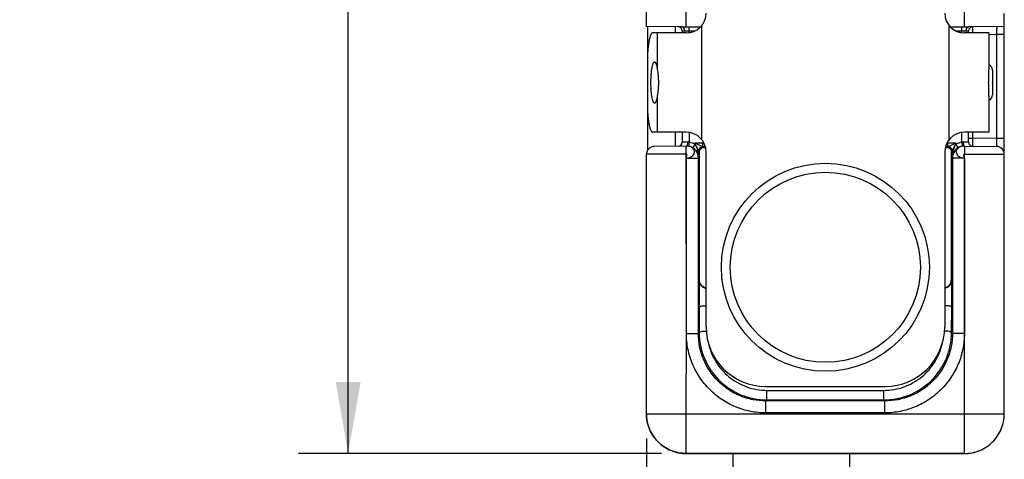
# Model space of a CAD drawing. Header units: inches. Extents: x 0 to 22, y 0 to 17.
# Tile 33 of 37: x 11.3 to 13.8, y 12.5 to 13.6. Entities that reach past the tile are written whole.
import ezdxf

# ---------------------------------------------------------------- set-up
doc = ezdxf.new("R2010")
doc.units = ezdxf.units.IN
doc.header["$LTSCALE"] = 1.21
doc.header["$MEASUREMENT"] = 0
doc.layers.get('0').update_dxf_attribs({"linetype": 'CONTINUOUS'})
for name, color, linetype in [('02___PRT_ALL_AXES', 7, 'CONTINUOUS'), ('DIMENSIONS', 7, 'CONTINUOUS'), ('FEATURES', 7, 'CONTINUOUS')]:
    doc.layers.add(name, color=color, linetype=linetype)
doc.styles.get("Standard").update_dxf_attribs({"font": 'txt', "width": 0.8})
doc.dimstyles.new('DIMSTYLE_1', dxfattribs={"dimtxt": 0.125, "dimasz": 0.18, "dimexe": 0.125, "dimexo": 0.0625, "dimgap": 0.0625, "dimtad": 0, "dimtih": 1, "dimtoh": 1, "dimzin": 4, "dimdsep": 46, "dimtxsty": 'STANDARD', "dimblk": '_FILLED', "dimblk1": '_FILLED', "dimblk2": '_FILLED', "dimcen": 0.09, "dimadec": 0, "dimazin": 0, "dimtp": 0.001, "dimtm": 0.001, "dimtfac": 1, "dimtofl": 0, "dimtmove": 0, "dimatfit": 3, "dimldrblk": '_FILLED', "dimfxl": 1, "dimtolj": 1, "dimtzin": 4, "dimarcsym": 0})

# ---------------------------------------------------------------- blocks, each defined once
blk = doc.blocks.new('_FILLED')
at = {"color": 0, "linetype": 'BYBLOCK'}
blk.add_solid([(0, 0), (-1, 0.174), (-1, -0.174)], dxfattribs=at)
blk = doc.blocks.new('*D12')
at = {"layer": 'DIMENSIONS', "color": 2, "linetype": 'CONTINUOUS'}
for p, q in [((13.0085, 15.2511), (12.0473, 15.2513)), ((12.1723, 15.2512), (12.1721, 13.9848)), ((12.1719, 12.4684), (12.1721, 13.7348)), ((12.9596, 12.4683), (12.0469, 12.4684))]:
    blk.add_line(p, q, dxfattribs=at)
at = {"layer": 'DIMENSIONS', "color": 2, "linetype": 'CONTINUOUS', "xscale": 0.18, "yscale": 0.18, "zscale": 0.18}
for p, rotation in [((12.1723, 15.2512), 89.991272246), ((12.1719, 12.4684), 269.9912722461)]:
    blk.add_blockref('_FILLED', p, dxfattribs=dict(at, rotation=rotation))
at = {"layer": 'DIMENSIONS', "color": 2, "linetype": 'CONTINUOUS', "insert": (12.1721, 13.9223), "char_height": 0.125, "width": 1.325, "attachment_point": 2, "line_spacing_factor": 0.9}
blk.add_mtext('2.783{\\Ftxt.shx;\\W1.000000;\\H0.125000; }[70.68]', dxfattribs=at)
blk = doc.blocks.new('*D15')
at = {"layer": 'DIMENSIONS', "color": 2, "linetype": 'CONTINUOUS'}
for p, q in [((12.9221, 12.5059), (12.9221, 10.726)), ((13.1371, 11.6251), (13.1371, 10.726)), ((12.9221, 10.851), (12.5333, 10.851)), ((13.1371, 10.851), (13.4971, 10.851))]:
    blk.add_line(p, q, dxfattribs=at)
at = {"layer": 'DIMENSIONS', "color": 2, "linetype": 'CONTINUOUS', "xscale": 0.18, "yscale": 0.18, "zscale": 0.18}
blk.add_blockref('_FILLED', (12.9221, 10.851), dxfattribs=at)
at = {"layer": 'DIMENSIONS', "color": 2, "linetype": 'CONTINUOUS', "xscale": 0.18, "yscale": 0.18, "zscale": 0.18, "rotation": 180}
blk.add_blockref('_FILLED', (13.1371, 10.851), dxfattribs=at)
at = {"layer": 'DIMENSIONS', "color": 2, "linetype": 'CONTINUOUS', "insert": (12.4708, 10.9135), "char_height": 0.125, "width": 1.125, "attachment_point": 3, "line_spacing_factor": 0.9}
blk.add_mtext('.215{\\Ftxt.shx;\\W1.000000;\\H0.125000; }[5.46]', dxfattribs=at)

msp = doc.modelspace()

# ---------------------------------------------------------------- linework, layer by layer
at = {"color": 7, "linetype": 'CONTINUOUS'}
for p, q in [((12.9221, 13.5429), (12.9221, 15.2241)), ((13.0221, 13.5421), (13.0221, 13.602)), ((13.7221, 13.5421), (13.7221, 13.602)), ((13.8221, 12.5684), (13.8221, 13.5763)), ((13.0121, 13.5421), (12.9221, 13.5429)), ((13.0121, 13.5421), (13.0577, 13.5421)), ((13.0121, 13.5322), (13.0121, 13.5271)), ((13.0121, 13.5322), (13.0184, 13.5321)), ((13.0184, 13.5321), (13.0438, 13.5321)), ((13.0291, 13.5277), (13.0291, 13.5421)), ((13.6865, 13.5421), (13.7321, 13.5421)), ((13.7004, 13.5321), (13.7258, 13.5321)), ((13.7151, 13.5277), (13.7151, 13.5421)), ((13.7258, 13.5321), (13.7321, 13.5322)), ((13.8221, 13.5429), (13.7321, 13.5421)), ((13.7321, 13.5271), (13.7321, 13.5322)), ((13.742, 13.5422), (13.7421, 13.5271)), ((13.8021, 13.5227), (13.7835, 13.5225)), ((13.8221, 13.5227), (13.8021, 13.5227)), ((13.8021, 13.5227), (13.8021, 13.2615)), ((13.7921, 13.4333), (13.7921, 13.3709)), ((13.0121, 13.2771), (13.0121, 13.252)), ((13.0291, 13.2765), (13.0291, 13.2518)), ((13.7151, 13.2518), (13.7151, 13.2765)), ((13.7321, 13.252), (13.7321, 13.2771)), ((13.7421, 13.2771), (13.7421, 13.262)), ((13.0252, 13.2522), (13.0121, 13.252)), ((13.0291, 13.2518), (13.0276, 13.2419)), ((13.0437, 13.2466), (13.0437, 13.2495)), ((13.064, 13.2495), (13.0437, 13.2495)), ((13.0638, 13.2405), (13.064, 13.2495)), ((13.064, 13.2537), (13.064, 13.2495)), ((13.0667, 13.2495), (13.064, 13.2495)), ((13.6801, 13.2495), (13.6774, 13.2495)), ((13.6801, 13.2495), (13.6801, 13.2537)), ((13.7005, 13.2495), (13.6801, 13.2495)), ((13.6803, 13.2405), (13.6801, 13.2495)), ((13.7005, 13.2495), (13.7005, 13.2466)), ((13.7151, 13.2518), (13.7165, 13.2419)), ((13.7321, 13.252), (13.7189, 13.2522)), ((13.7321, 13.262), (13.7421, 13.262)), ((13.7421, 13.262), (13.742, 13.242)), ((13.8021, 13.2615), (13.7421, 13.262)), ((13.8221, 13.2615), (13.8021, 13.2615)), ((13.8021, 13.2615), (13.8023, 13.2415)), ((13.0234, 13.2422), (12.9419, 13.2415)), ((13.0221, 13.2222), (13.0219, 13.2422)), ((13.0232, 13.2422), (13.0231, 13.2422)), ((13.0437, 13.2466), (13.0386, 13.238)), ((13.0553, 13.2289), (13.0537, 13.2305)), ((13.0537, 13.2122), (13.0537, 13.2305)), ((13.0553, 12.9048), (13.0553, 13.2289)), ((13.0656, 13.2386), (13.0637, 13.2405)), ((13.0721, 12.7871), (13.0721, 13.2271)), ((13.6721, 13.2271), (13.6721, 12.7871)), ((13.6805, 13.2405), (13.6785, 13.2386)), ((13.6905, 13.2305), (13.6888, 13.2289)), ((13.6888, 13.2289), (13.6888, 12.9048)), ((13.6905, 13.2305), (13.6905, 13.2122)), ((13.7005, 13.2466), (13.7056, 13.238)), ((13.7163, 13.2417), (13.7159, 13.2416)), ((13.7173, 13.2419), (13.7162, 13.2417)), ((13.7189, 13.2421), (13.7173, 13.2419)), ((13.7208, 13.2422), (13.7189, 13.2421)), ((13.7208, 13.2422), (13.8023, 13.2415)), ((13.721, 13.2422), (13.7211, 13.2422)), ((13.7223, 13.2422), (13.7221, 13.2222)), ((13.0221, 13.2222), (12.9221, 13.2215)), ((12.9221, 12.5684), (12.9221, 13.2215)), ((13.0225, 12.7706), (13.0221, 13.2222)), ((13.0225, 12.7706), (13.0226, 13.2122)), ((13.0226, 13.2122), (13.0526, 13.2122)), ((13.0526, 12.7706), (13.0526, 13.2122)), ((13.0537, 13.2122), (13.0526, 13.2122)), ((13.6916, 13.2122), (13.6905, 13.2122)), ((13.7216, 13.2122), (13.6916, 13.2122)), ((13.6916, 13.2122), (13.6916, 12.7706)), ((13.7216, 13.2122), (13.7217, 12.7706)), ((13.7217, 12.7706), (13.7221, 13.2222)), ((13.7221, 13.2222), (13.8221, 13.2215)), ((13.0553, 12.9048), (13.0544, 12.9039)), ((13.0544, 12.9039), (13.0544, 12.838)), ((13.6897, 12.9039), (13.6888, 12.9048)), ((13.6897, 12.838), (13.6897, 12.9039)), ((13.0544, 12.838), (13.0547, 12.7727)), ((13.6895, 12.7727), (13.6897, 12.838)), ((13.0221, 12.5684), (13.0225, 12.7706)), ((13.0226, 12.7706), (13.0526, 12.7706)), ((13.0526, 12.7706), (13.0547, 12.7727)), ((13.6895, 12.7727), (13.6916, 12.7706)), ((13.7216, 12.7706), (13.6916, 12.7706)), ((13.7221, 12.5684), (13.7217, 12.7706)), ((13.2221, 12.6371), (13.5221, 12.6371)), ((13.2252, 12.6273), (13.519, 12.6273)), ((13.2252, 12.6032), (13.2252, 12.6273)), ((13.519, 12.6032), (13.519, 12.6273)), ((13.2226, 12.6006), (13.2252, 12.6032)), ((13.5216, 12.6006), (13.2226, 12.6006)), ((13.2226, 12.5706), (13.2226, 12.6006)), ((13.2252, 12.6032), (13.519, 12.6032)), ((13.519, 12.6032), (13.5216, 12.6006)), ((13.5216, 12.5706), (13.5216, 12.6006)), ((12.9221, 12.5684), (13.8221, 12.5684)), ((13.0221, 12.4683), (13.0221, 12.5684)), ((13.5216, 12.5706), (13.2226, 12.5706)), ((13.7221, 12.4682), (13.7221, 12.5684)), ((13.7221, 12.4684), (13.0221, 12.4684)), ((13.0221, 12.4683), (13.7221, 12.4682)), ((13.1391, 12.4683), (13.1391, 12.3805)), ((13.4324, 12.4682), (13.4324, 12.3805))]:
    msp.add_line(p, q, dxfattribs=at)
at = {"color": 3, "linetype": 'CONTINUOUS'}
for p, q in [((12.9246, 13.5429), (12.9246, 13.4648)), ((12.9946, 13.5423), (12.9946, 13.5271)), ((12.9246, 13.3394), (12.9246, 13.2307)), ((12.9946, 13.2771), (12.9946, 13.2419))]:
    msp.add_line(p, q, dxfattribs=at)
at = {"color": 7, "linetype": 'CONTINUOUS'}
msp.add_lwpolyline([(13.0282, 13.2416), (13.0278, 13.2417), (13.0267, 13.2419), (13.0252, 13.2421), (13.0234, 13.2422)], dxfattribs=at)
for radius in [0.2617, 0.2391]:
    msp.add_circle((13.3721, 12.9371), radius, dxfattribs=at)
for centre, radius, start, end in [((13.0021, 13.5322), 0.01, 0, 89.5001), ((13.7421, 13.5322), 0.01, 90.5, 179.9999), ((13.7771, 13.4333), 0.015, 0, 64.4208), ((13.7771, 13.3709), 0.015, 295.5792, 360), ((13.0021, 13.252), 0.01, 270.5, 360), ((13.7421, 13.252), 0.01, 180, 269.5001), ((12.9421, 13.2215), 0.02, 90.5, 180), ((13.0226, 13.2128), 0.0294, 88.3817, 90.4983), ((13.0226, 13.212), 0.0302, 72.4049, 89.0686), ((13.0233, 13.2123), 0.0299, 86.2728, 88.0931), ((13.0233, 13.2122), 0.03, 81.7125, 86.2708), ((13.0233, 13.2123), 0.0299, 80.6911, 81.7203), ((13.0226, 13.2122), 0.03, 359.9977, 72.3368), ((13.0229, 13.2115), 0.0308, 36.6344, 59.3967), ((13.0229, 13.2115), 0.0308, 30.3115, 36.6369), ((13.0229, 13.2115), 0.0308, 28.3641, 30.3091), ((13.023, 13.2116), 0.0307, 23.6729, 28.3614), ((13.0234, 13.2117), 0.0303, 0.9646, 23.7339), ((13.0636, 13.2305), 0.01, 90.1225, 180.0024), ((13.0637, 13.2305), 0.01, 90.0033, 179.9967), ((13.0641, 12.1074), 1.1331, 89.7003, 90.0251), ((13.6803, 12.0322), 1.2084, 89.9903, 90.2952), ((13.6805, 13.2305), 0.01, 0.0034, 89.8781), ((13.6805, 13.2305), 0.01, 0.0033, 89.9967), ((13.7209, 13.2117), 0.0304, 156.3071, 178.9942), ((13.7216, 13.2122), 0.03, 107.6058, 180.0024), ((13.7212, 13.2116), 0.0307, 151.6386, 156.3269), ((13.7213, 13.2115), 0.0308, 149.6907, 151.6359), ((13.7213, 13.2115), 0.0308, 143.3629, 149.6883), ((13.7212, 13.2115), 0.0308, 120.5862, 143.3825), ((13.7216, 13.212), 0.0302, 91.5539, 107.5394), ((13.7208, 13.2123), 0.0299, 98.2806, 99.5058), ((13.7209, 13.2122), 0.03, 93.7301, 98.2873), ((13.7208, 13.2123), 0.0299, 91.4781, 93.7279), ((13.7216, 13.2126), 0.0296, 89.5016, 91.5194), ((13.7216, 13.2128), 0.0294, 89.5019, 91.5673), ((13.8021, 13.2215), 0.02, 0, 89.5), ((13.2221, 12.7871), 0.15, 180, 270), ((13.5221, 12.7871), 0.15, 270, 360)]:
    msp.add_arc(centre, radius, start, end, dxfattribs=at)
for centre, start_param, end_param in [((13.0753, 13.2389), -2.077118, -1.801695), ((13.6688, 13.2389), -1.339898, -1.064475)]:
    msp.add_ellipse(centre, major_axis=(0.02, 0), ratio=0.017455, start_param=start_param, end_param=end_param, dxfattribs=at)
for points, knots in [([(13.0152, 13.5408), (13.015, 13.541), (13.0141, 13.5417), (13.0129, 13.5421), (13.0121, 13.5421)], [0, 0, 0, 0, 0.271258, 1, 1, 1, 1]), ([(13.0184, 13.5321), (13.0184, 13.533), (13.0181, 13.536), (13.0169, 13.5392), (13.0152, 13.5408)], [0, 0, 0, 0, 0.27707, 1, 1, 1, 1]), ([(13.7258, 13.5321), (13.7258, 13.5338), (13.7263, 13.5369), (13.7279, 13.5398), (13.7289, 13.5407)], [0, 0, 0, 0, 0.539897, 1, 1, 1, 1]), ([(13.7289, 13.5407), (13.7292, 13.541), (13.7301, 13.5417), (13.7312, 13.5421), (13.7321, 13.5421)], [0, 0, 0, 0, 0.272253, 1, 1, 1, 1]), ([(13.8055, 13.5427), (13.8051, 13.5427), (13.8043, 13.5424), (13.8036, 13.5411), (13.8031, 13.5392), (13.8026, 13.5356), (13.8022, 13.53), (13.8021, 13.5253), (13.8021, 13.5227)], [0, 0, 0, 0, 0.049917, 0.113926, 0.204529, 0.323781, 0.633693, 1, 1, 1, 1]), ([(13.0252, 13.2522), (13.0253, 13.2505), (13.0251, 13.2476), (13.0246, 13.2447), (13.0242, 13.2435)], [0, 0, 0, 0, 0.571832, 1, 1, 1, 1]), ([(13.0536, 13.2305), (13.0535, 13.2306), (13.0534, 13.231), (13.053, 13.2316), (13.0525, 13.2325), (13.0517, 13.234), (13.0506, 13.236), (13.0493, 13.2386), (13.0479, 13.2413), (13.046, 13.2449), (13.0446, 13.2477), (13.0437, 13.2495)], [0, 0, 0, 0, 0.017323, 0.054545, 0.104601, 0.161938, 0.289195, 0.425391, 0.566206, 0.709625, 1, 1, 1, 1]), ([(13.0638, 13.2405), (13.0633, 13.2406), (13.0621, 13.2411), (13.06, 13.242), (13.0576, 13.2431), (13.054, 13.2448), (13.0493, 13.2469), (13.0456, 13.2487), (13.0437, 13.2495)], [0, 0, 0, 0, 0.070158, 0.178, 0.304613, 0.438517, 0.71662, 1, 1, 1, 1]), ([(13.7005, 13.2495), (13.6986, 13.2487), (13.6949, 13.2469), (13.6902, 13.2448), (13.6866, 13.2431), (13.6841, 13.242), (13.6821, 13.2411), (13.6809, 13.2406), (13.6803, 13.2405)], [0, 0, 0, 0, 0.283387, 0.561489, 0.695405, 0.821982, 0.929861, 1, 1, 1, 1]), ([(13.7005, 13.2495), (13.6995, 13.2477), (13.6981, 13.2449), (13.6963, 13.2413), (13.6949, 13.2386), (13.6935, 13.236), (13.6925, 13.234), (13.6917, 13.2325), (13.6912, 13.2316), (13.6908, 13.231), (13.6906, 13.2306), (13.6905, 13.2305)], [0, 0, 0, 0, 0.290387, 0.433809, 0.574627, 0.710822, 0.838078, 0.895411, 0.94547, 0.982696, 1, 1, 1, 1]), ([(13.7189, 13.2522), (13.7189, 13.2505), (13.7191, 13.2476), (13.7195, 13.2447), (13.72, 13.2435)], [0, 0, 0, 0, 0.571827, 1, 1, 1, 1]), ([(13.0226, 13.2122), (13.0272, 13.2125), (13.0339, 13.2141), (13.0404, 13.2196), (13.0432, 13.2246), (13.0433, 13.2301), (13.0408, 13.235), (13.0363, 13.2389), (13.0324, 13.2406), (13.0303, 13.2412)], [0, 0, 0, 0, 0.286107, 0.412765, 0.52555, 0.631179, 0.740902, 0.863227, 1, 1, 1, 1]), ([(13.0242, 13.2435), (13.0241, 13.2434), (13.0239, 13.2429), (13.0236, 13.2423), (13.0232, 13.2422)], [0, 0, 0, 0, 0.337404, 1, 1, 1, 1]), ([(13.0303, 13.2412), (13.0298, 13.2413), (13.0275, 13.2419), (13.0252, 13.2421), (13.0234, 13.2422)], [0, 0, 0, 0, 0.246052, 1, 1, 1, 1]), ([(13.0537, 13.2122), (13.0536, 13.2182), (13.0526, 13.2273), (13.0488, 13.2388), (13.0457, 13.2443), (13.0437, 13.2466)], [0, 0, 0, 0, 0.492191, 0.743141, 1, 1, 1, 1]), ([(13.0537, 13.2305), (13.0537, 13.2305), (13.0537, 13.2305), (13.0537, 13.2305), (13.0536, 13.2305)], [0, 0, 0, 0, 0.415595, 1, 1, 1, 1]), ([(13.0553, 13.2289), (13.0554, 13.2311), (13.0569, 13.2348), (13.0611, 13.2379), (13.0641, 13.2386), (13.0656, 13.2386)], [0, 0, 0, 0, 0.439392, 0.697069, 1, 1, 1, 1]), ([(13.0637, 13.2405), (13.0637, 13.2405), (13.0636, 13.2405), (13.0636, 13.2405), (13.0636, 13.2405)], [0, 0, 0, 0, 0.376952, 1, 1, 1, 1]), ([(13.6785, 13.2386), (13.6801, 13.2386), (13.6831, 13.2379), (13.6873, 13.2348), (13.6888, 13.2311), (13.6888, 13.2289)], [0, 0, 0, 0, 0.302931, 0.560608, 1, 1, 1, 1]), ([(13.6805, 13.2405), (13.6805, 13.2405), (13.6805, 13.2405), (13.6805, 13.2405), (13.6805, 13.2405)], [0, 0, 0, 0, 0.62229, 1, 1, 1, 1]), ([(13.7005, 13.2466), (13.6985, 13.2443), (13.6954, 13.2388), (13.6916, 13.2273), (13.6905, 13.2182), (13.6905, 13.2122)], [0, 0, 0, 0, 0.256859, 0.507809, 1, 1, 1, 1]), ([(13.6905, 13.2305), (13.6905, 13.2305), (13.6905, 13.2305), (13.6905, 13.2305), (13.6905, 13.2305)], [0, 0, 0, 0, 0.584438, 1, 1, 1, 1]), ([(13.7139, 13.2412), (13.7118, 13.2406), (13.7079, 13.2389), (13.7033, 13.235), (13.7008, 13.2301), (13.701, 13.2246), (13.7037, 13.2196), (13.7085, 13.2157), (13.7146, 13.2131), (13.7192, 13.2123), (13.7216, 13.2122)], [0, 0, 0, 0, 0.136462, 0.258504, 0.367989, 0.47336, 0.585951, 0.712217, 0.85218, 1, 1, 1, 1]), ([(13.7208, 13.2422), (13.719, 13.2421), (13.7167, 13.2419), (13.7144, 13.2413), (13.7139, 13.2412)], [0, 0, 0, 0, 0.753874, 1, 1, 1, 1]), ([(13.72, 13.2435), (13.7201, 13.2432), (13.7203, 13.2427), (13.7207, 13.2423), (13.721, 13.2422)], [0, 0, 0, 0, 0.610881, 1, 1, 1, 1]), ([(13.0226, 13.2122), (13.0225, 13.2132), (13.0228, 13.2148), (13.0232, 13.2169), (13.0235, 13.2184), (13.0236, 13.2199), (13.0236, 13.221), (13.0231, 13.222), (13.0224, 13.2222), (13.0221, 13.2222)], [0, 0, 0, 0, 0.279015, 0.434404, 0.584734, 0.718453, 0.82662, 0.910374, 1, 1, 1, 1]), ([(13.7216, 13.2122), (13.7216, 13.2132), (13.7213, 13.2148), (13.7209, 13.2169), (13.7207, 13.2184), (13.7205, 13.2199), (13.7206, 13.221), (13.7211, 13.222), (13.7218, 13.2222), (13.7221, 13.2222)], [0, 0, 0, 0, 0.279276, 0.43451, 0.584512, 0.717908, 0.825996, 0.910108, 1, 1, 1, 1]), ([(13.0544, 12.9039), (13.0545, 12.9018), (13.0553, 12.8975), (13.0585, 12.8916), (13.0642, 12.8866), (13.0693, 12.8848), (13.072, 12.8844)], [0, 0, 0, 0, 0.218468, 0.449741, 0.706935, 1, 1, 1, 1]), ([(13.072, 12.8854), (13.0694, 12.8859), (13.0646, 12.8878), (13.0592, 12.8928), (13.0561, 12.8986), (13.0554, 12.9027), (13.0553, 12.9048)], [0, 0, 0, 0, 0.291819, 0.548452, 0.780342, 1, 1, 1, 1]), ([(13.6897, 12.9039), (13.6897, 12.9018), (13.6889, 12.8975), (13.6856, 12.8916), (13.68, 12.8866), (13.6749, 12.8848), (13.6721, 12.8844)], [0, 0, 0, 0, 0.218484, 0.449792, 0.707051, 1, 1, 1, 1]), ([(13.6722, 12.8854), (13.6748, 12.8859), (13.6796, 12.8878), (13.685, 12.8928), (13.6881, 12.8986), (13.6888, 12.9027), (13.6888, 12.9048)], [0, 0, 0, 0, 0.291819, 0.548452, 0.780342, 1, 1, 1, 1]), ([(13.0544, 12.838), (13.0545, 12.8382), (13.055, 12.8385), (13.056, 12.8388), (13.0576, 12.8391), (13.0607, 12.8396), (13.0656, 12.8399), (13.0698, 12.8401), (13.072, 12.8401)], [0, 0, 0, 0, 0.029529, 0.089103, 0.180513, 0.301512, 0.617707, 1, 1, 1, 1]), ([(13.6897, 12.838), (13.6897, 12.8382), (13.6891, 12.8385), (13.6882, 12.8388), (13.6866, 12.8391), (13.6834, 12.8396), (13.6786, 12.8399), (13.6744, 12.8401), (13.6721, 12.8401)], [0, 0, 0, 0, 0.02953, 0.089104, 0.180514, 0.301514, 0.61771, 1, 1, 1, 1]), ([(13.2226, 12.5706), (13.2095, 12.5706), (13.1833, 12.5732), (13.1456, 12.5846), (13.1108, 12.6032), (13.0803, 12.6283), (13.0552, 12.6588), (13.0397, 12.6878), (13.0309, 12.7125), (13.0261, 12.7315), (13.0233, 12.751), (13.0225, 12.7641), (13.0225, 12.7706)], [0, 0, 0, 0, 0.124912, 0.249867, 0.374849, 0.499845, 0.624844, 0.749826, 0.812393, 0.874928, 0.937475, 1, 1, 1, 1]), ([(13.2226, 12.6006), (13.2115, 12.6006), (13.1892, 12.6028), (13.1466, 12.6157), (13.0992, 12.6472), (13.0677, 12.6946), (13.0548, 12.7372), (13.0526, 12.7595), (13.0526, 12.7706)], [0, 0, 0, 0, 0.125251, 0.250545, 0.499996, 0.749448, 0.874745, 1, 1, 1, 1]), ([(13.0547, 12.7727), (13.0547, 12.773), (13.0551, 12.7736), (13.057, 12.7746), (13.0607, 12.7756), (13.0664, 12.7765), (13.0707, 12.7767), (13.0731, 12.7767)], [0, 0, 0, 0, 0.043766, 0.110208, 0.324754, 0.633525, 1, 1, 1, 1]), ([(13.0547, 12.7727), (13.0547, 12.7617), (13.057, 12.7396), (13.0699, 12.6972), (13.1014, 12.65), (13.1488, 12.6185), (13.1916, 12.6055), (13.214, 12.6032), (13.2252, 12.6032)], [0, 0, 0, 0, 0.124274, 0.248732, 0.497431, 0.747601, 0.873731, 1, 1, 1, 1]), ([(13.519, 12.6032), (13.5302, 12.6032), (13.5526, 12.6055), (13.5954, 12.6185), (13.6428, 12.65), (13.6743, 12.6972), (13.6872, 12.7396), (13.6894, 12.7617), (13.6895, 12.7727)], [0, 0, 0, 0, 0.126268, 0.252398, 0.502567, 0.751267, 0.875726, 1, 1, 1, 1]), ([(13.6916, 12.7706), (13.6916, 12.7595), (13.6894, 12.7372), (13.6765, 12.6946), (13.645, 12.6472), (13.5976, 12.6157), (13.555, 12.6028), (13.5327, 12.6006), (13.5216, 12.6006)], [0, 0, 0, 0, 0.125255, 0.250552, 0.500004, 0.749455, 0.874749, 1, 1, 1, 1]), ([(13.7217, 12.7706), (13.7217, 12.7641), (13.7209, 12.751), (13.718, 12.7315), (13.7133, 12.7125), (13.7044, 12.6878), (13.6889, 12.6588), (13.6639, 12.6283), (13.6334, 12.6032), (13.5986, 12.5846), (13.5609, 12.5732), (13.5347, 12.5706), (13.5216, 12.5706)], [0, 0, 0, 0, 0.062525, 0.125072, 0.187607, 0.250174, 0.375156, 0.500155, 0.625151, 0.750133, 0.875088, 1, 1, 1, 1]), ([(13.6895, 12.7727), (13.6895, 12.773), (13.689, 12.7736), (13.6872, 12.7746), (13.6835, 12.7756), (13.6778, 12.7765), (13.6734, 12.7767), (13.6711, 12.7767)], [0, 0, 0, 0, 0.043766, 0.110208, 0.324754, 0.633525, 1, 1, 1, 1]), ([(13.0778, 12.7472), (13.0812, 12.7306), (13.0938, 12.6983), (13.1279, 12.6591), (13.1734, 12.6333), (13.208, 12.6273), (13.2252, 12.6273)], [0, 0, 0, 0, 0.247809, 0.497113, 0.748031, 1, 1, 1, 1]), ([(13.519, 12.6273), (13.5362, 12.6273), (13.5707, 12.6333), (13.6162, 12.6591), (13.6503, 12.6983), (13.663, 12.7306), (13.6664, 12.7472)], [0, 0, 0, 0, 0.251968, 0.502885, 0.75219, 1, 1, 1, 1]), ([(13.0221, 12.4684), (13.0091, 12.4684), (12.9828, 12.4736), (12.9495, 12.4958), (12.9273, 12.5291), (12.9221, 12.5554), (12.9221, 12.5684)], [0, 0, 0, 0, 0.250024, 0.500025, 0.750011, 1, 1, 1, 1]), ([(12.9221, 12.5683), (12.9221, 12.5553), (12.9273, 12.529), (12.9495, 12.4958), (12.9828, 12.4735), (13.0091, 12.4683), (13.0221, 12.4683)], [0, 0, 0, 0, 0.24996, 0.500004, 0.750045, 1, 1, 1, 1]), ([(13.7221, 12.4684), (13.7351, 12.4684), (13.7614, 12.4736), (13.7946, 12.4958), (13.8169, 12.5291), (13.8221, 12.5554), (13.8221, 12.5684)], [0, 0, 0, 0, 0.250024, 0.500025, 0.750011, 1, 1, 1, 1]), ([(13.7221, 12.4682), (13.7351, 12.4682), (13.7614, 12.4734), (13.7946, 12.4956), (13.8169, 12.5289), (13.8221, 12.5552), (13.8221, 12.5682)], [0, 0, 0, 0, 0.249956, 0.499995, 0.750038, 1, 1, 1, 1])]:
    msp.add_open_spline(points, degree=3, knots=knots, dxfattribs=at)
for points in [[(13.0291, 13.2518), (13.0278, 13.2521), (13.0265, 13.2522), (13.0252, 13.2522)], [(13.0437, 13.2466), (13.0392, 13.2493), (13.0342, 13.251), (13.0291, 13.2518)], [(13.7151, 13.2518), (13.71, 13.251), (13.7049, 13.2493), (13.7005, 13.2466)], [(13.7189, 13.2522), (13.7176, 13.2522), (13.7163, 13.2521), (13.7151, 13.2518)], [(13.0386, 13.238), (13.0354, 13.2399), (13.0318, 13.2412), (13.0282, 13.2418)], [(13.7159, 13.2418), (13.7123, 13.2412), (13.7087, 13.2399), (13.7056, 13.238)]]:
    msp.add_open_spline(points, degree=3, dxfattribs=at)
at = {"layer": '02___PRT_ALL_AXES', "color": 7, "linetype": 'CONTINUOUS'}
for p, q in [((12.9494, 13.5271), (12.9494, 13.4353)), ((13.7835, 13.5271), (13.7835, 13.4353)), ((12.9494, 13.3689), (12.9494, 13.2771)), ((13.7835, 13.3689), (13.7835, 13.2771))]:
    msp.add_line(p, q, dxfattribs=at)
for points, knots in [([(12.9334, 13.4021), (12.9334, 13.4055), (12.9335, 13.4121), (12.9339, 13.4203), (12.9344, 13.4265), (12.9349, 13.4309), (12.9354, 13.435), (12.936, 13.4388), (12.9367, 13.4422), (12.9374, 13.4452), (12.9381, 13.4478), (12.9388, 13.4497), (12.9394, 13.451), (12.9398, 13.4518), (12.9402, 13.4525), (12.9406, 13.4531), (12.9411, 13.4535), (12.9415, 13.4539), (12.942, 13.4541), (12.9423, 13.4541), (12.9424, 13.4541)], [0, 0, 0, 0, 0.187584, 0.368277, 0.45385, 0.535215, 0.611643, 0.682426, 0.746947, 0.804685, 0.855185, 0.898169, 0.916799, 0.933521, 0.948378, 0.96145, 0.972869, 0.982847, 0.991726, 1, 1, 1, 1]), ([(12.9424, 13.4541), (12.9426, 13.4541), (12.9429, 13.454), (12.9435, 13.4538), (12.9439, 13.4534), (12.9444, 13.4528), (12.9449, 13.4521), (12.9454, 13.4513), (12.9458, 13.4503), (12.9463, 13.4491), (12.9467, 13.4479), (12.9473, 13.4459), (12.948, 13.4431), (12.9488, 13.4394), (12.9492, 13.4367), (12.9494, 13.4353)], [0, 0, 0, 0, 0.024142, 0.050456, 0.080641, 0.115806, 0.156581, 0.203316, 0.256198, 0.31531, 0.380626, 0.452068, 0.612859, 0.796285, 1, 1, 1, 1]), ([(12.9494, 13.4353), (12.9497, 13.4329), (12.9505, 13.4277), (12.9513, 13.4196), (12.9519, 13.411), (12.9521, 13.4051), (12.9521, 13.4021)], [0, 0, 0, 0, 0.223663, 0.469888, 0.731182, 1, 1, 1, 1]), ([(13.7835, 13.3689), (13.7835, 13.3701), (13.7835, 13.3725), (13.7833, 13.3777), (13.7831, 13.3846), (13.7828, 13.3932), (13.7827, 13.4021), (13.7828, 13.411), (13.7831, 13.4196), (13.7833, 13.4265), (13.7835, 13.4317), (13.7835, 13.4341), (13.7835, 13.4353)], [0, 0, 0, 0, 0.053945, 0.111284, 0.234214, 0.365093, 0.500009, 0.634924, 0.7658, 0.888723, 0.946057, 1, 1, 1, 1]), ([(12.9424, 13.3501), (12.9423, 13.3501), (12.942, 13.3501), (12.9415, 13.3503), (12.9411, 13.3507), (12.9406, 13.3511), (12.9402, 13.3517), (12.9398, 13.3524), (12.9394, 13.3532), (12.9388, 13.3545), (12.9381, 13.3564), (12.9374, 13.359), (12.9367, 13.362), (12.936, 13.3654), (12.9354, 13.3692), (12.9349, 13.3733), (12.9344, 13.3777), (12.9339, 13.3839), (12.9335, 13.3921), (12.9334, 13.3987), (12.9334, 13.4021)], [0, 0, 0, 0, 0.008274, 0.017153, 0.027131, 0.03855, 0.051622, 0.066479, 0.083201, 0.101831, 0.144815, 0.195315, 0.253053, 0.317574, 0.388357, 0.464785, 0.54615, 0.631723, 0.812416, 1, 1, 1, 1]), ([(12.9521, 13.4021), (12.9521, 13.3991), (12.9519, 13.3932), (12.9513, 13.3846), (12.9505, 13.3765), (12.9497, 13.3713), (12.9494, 13.3689)], [0, 0, 0, 0, 0.26881, 0.530104, 0.776333, 1, 1, 1, 1]), ([(12.9494, 13.3689), (12.9492, 13.3675), (12.9488, 13.3648), (12.948, 13.3611), (12.9473, 13.3583), (12.9467, 13.3563), (12.9463, 13.3551), (12.9458, 13.3539), (12.9454, 13.3529), (12.9449, 13.3521), (12.9444, 13.3514), (12.9439, 13.3508), (12.9435, 13.3504), (12.9429, 13.3502), (12.9426, 13.3501), (12.9424, 13.3501)], [0, 0, 0, 0, 0.203715, 0.387141, 0.547932, 0.619374, 0.68469, 0.743802, 0.796684, 0.843419, 0.884194, 0.919359, 0.949544, 0.975858, 1, 1, 1, 1])]:
    msp.add_open_spline(points, degree=3, knots=knots, dxfattribs=at)
at = {"layer": 'FEATURES', "color": 7, "linetype": 'CONTINUOUS'}
for p, q in [((13.0221, 13.5271), (12.9374, 13.5271)), ((13.0607, 13.5453), (13.0607, 13.2589)), ((13.6835, 13.2589), (13.6835, 13.5453)), ((13.7835, 13.5271), (13.7221, 13.5271)), ((12.9244, 13.4521), (12.9244, 13.3521)), ((13.0221, 13.2771), (12.9374, 13.2771)), ((13.7835, 13.2771), (13.7221, 13.2771))]:
    msp.add_line(p, q, dxfattribs=at)
for centre, start, end in [((13.0221, 13.5771), 270, 360), ((13.7221, 13.5771), 180, 270), ((13.0221, 13.2271), 0, 90), ((13.7221, 13.2271), 90, 180)]:
    msp.add_arc(centre, 0.05, start, end, dxfattribs=at)
for points, knots in [([(12.9374, 13.5271), (12.9372, 13.5271), (12.9367, 13.527), (12.9361, 13.5267), (12.9354, 13.5263), (12.9348, 13.5256), (12.9342, 13.5248), (12.9336, 13.5238), (12.933, 13.5227), (12.9324, 13.5214), (12.9318, 13.5199), (12.931, 13.5176), (12.9301, 13.5143), (12.9291, 13.5099), (12.9281, 13.505), (12.9273, 13.4995), (12.9265, 13.4936), (12.9259, 13.4873), (12.9251, 13.4783), (12.9245, 13.4666), (12.9244, 13.457), (12.9244, 13.4521)], [0, 0, 0, 0, 0.008271, 0.017153, 0.027131, 0.038547, 0.051618, 0.066478, 0.083204, 0.101831, 0.122372, 0.14482, 0.195326, 0.253059, 0.317583, 0.388362, 0.464781, 0.546157, 0.631748, 0.812375, 1, 1, 1, 1]), ([(12.9244, 13.3521), (12.9244, 13.3472), (12.9245, 13.3376), (12.9251, 13.3259), (12.9259, 13.3169), (12.9265, 13.3106), (12.9273, 13.3047), (12.9281, 13.2992), (12.9291, 13.2943), (12.9301, 13.2899), (12.931, 13.2866), (12.9318, 13.2843), (12.9324, 13.2829), (12.933, 13.2815), (12.9336, 13.2804), (12.9342, 13.2794), (12.9348, 13.2786), (12.9354, 13.2779), (12.9361, 13.2775), (12.9367, 13.2772), (12.9372, 13.2771), (12.9374, 13.2771)], [0, 0, 0, 0, 0.187625, 0.368252, 0.453843, 0.535219, 0.611638, 0.682417, 0.746941, 0.804674, 0.85518, 0.877628, 0.898169, 0.916796, 0.933522, 0.948382, 0.961453, 0.972869, 0.982847, 0.991729, 1, 1, 1, 1])]:
    msp.add_open_spline(points, degree=3, knots=knots, dxfattribs=at)

# ---------------------------------------------------------------- dimensions: what is measured, and where the dimension line sits
at = {"layer": 'DIMENSIONS', "color": 2, "linetype": 'CONTINUOUS'}
dim = msp.add_linear_dim(base=(12.1723, 15.2512), p1=(13.0221, 12.4683), p2=(13.071, 15.2511), angle=89.9913, dimstyle='DIMSTYLE_1', dxfattribs=at)
dim.commit()
dim.dimension.update_dxf_attribs({"geometry": '*D12', "text_midpoint": (12.1721, 13.8598), "dimtype": 160})
dim = msp.add_linear_dim(base=(13.13711, 10.85097), p1=(12.92208, 12.56837), p2=(13.13711, 11.68758), dimstyle='DIMSTYLE_1', dxfattribs=at)
dim.commit()
dim.dimension.update_dxf_attribs({"geometry": '*D15', "text_midpoint": (11.90826, 10.85097), "dimtype": 160})

doc.saveas('drawing.dxf')
